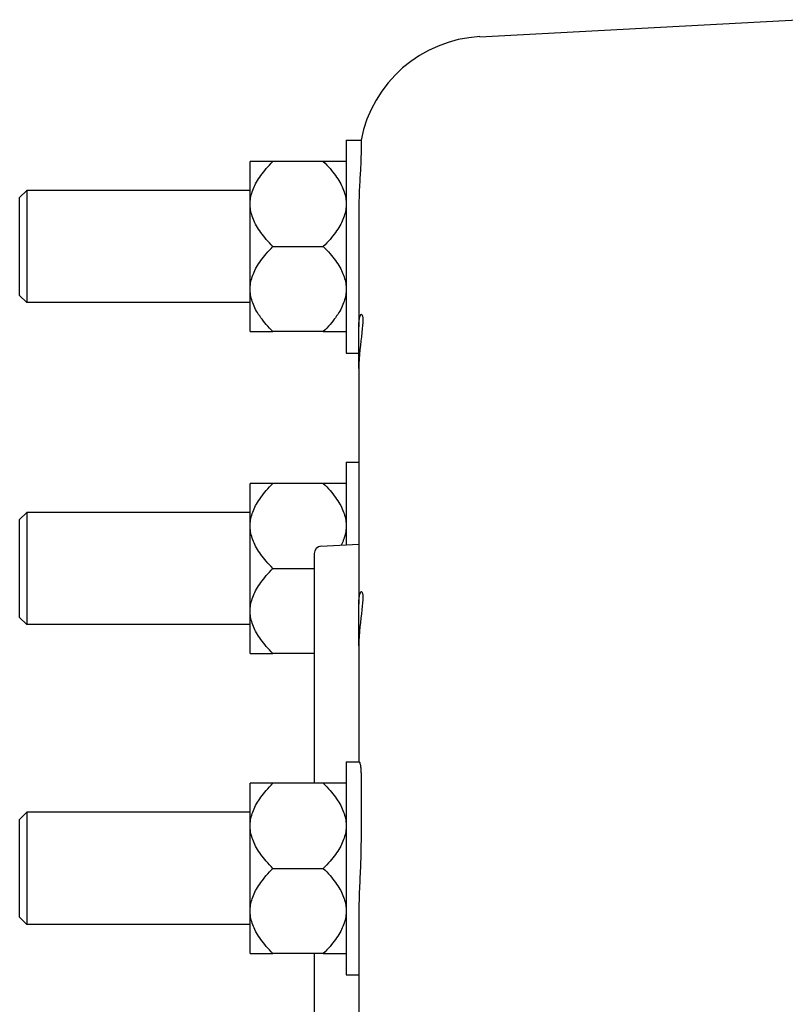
# Model space of a CAD drawing. Header units: inches. Extents: x -386 to 4171, y -551 to 959.
# Tile 4 of 14: x 373 to 481, y 154 to 293. Entities that reach past the tile are written whole.
import ezdxf

# ---------------------------------------------------------------- set-up
doc = ezdxf.new("R2010")
doc.units = ezdxf.units.IN
doc.header["$LTSCALE"] = 4
doc.header["$MEASUREMENT"] = 0
doc.layers.add('DETAIL', color=2, linetype='Continuous')

msp = doc.modelspace()

# ---------------------------------------------------------------- linework, layer by layer
at = {"layer": 'DETAIL'}
for p, q in [((437.8, 290.62), (483.47, 293.02)), ((418.94, 276.04), (418.94, 246.04)), ((418.94, 276.04), (421.06, 276.04)), ((405.44, 267.42), (405.44, 273.04)), ((408.64, 273.04), (405.44, 273.04)), ((415.74, 273.04), (408.64, 273.04)), ((418.94, 273.04), (415.74, 273.04)), ((372.94, 267.94), (373.94, 268.94)), ((372.94, 254.14), (372.94, 267.94)), ((373.94, 268.94), (373.94, 253.14)), ((405.44, 268.94), (373.94, 268.94)), ((405.44, 266.66), (405.44, 267.42)), ((405.44, 255.42), (405.44, 266.66)), ((420.74, 266.37), (420.74, 249.74)), ((408.64, 261.04), (415.74, 261.04)), ((405.44, 254.66), (405.44, 255.42)), ((372.94, 254.14), (373.94, 253.14)), ((405.44, 249.05), (405.44, 254.66)), ((405.44, 253.14), (373.94, 253.14)), ((405.44, 249.05), (408.64, 249.05)), ((415.74, 249.05), (408.64, 249.05)), ((415.74, 249.05), (418.94, 249.05)), ((420.74, 243.86), (420.74, 249.74)), ((418.94, 246.04), (420.74, 246.04)), ((420.74, 243.86), (420.74, 210.66)), ((418.94, 230.68), (418.94, 218.99)), ((418.94, 230.68), (420.74, 230.68)), ((405.44, 222.06), (405.44, 227.67)), ((408.64, 227.67), (405.44, 227.67)), ((415.74, 227.67), (408.64, 227.67)), ((418.94, 227.67), (415.74, 227.67)), ((372.94, 222.58), (373.94, 223.58)), ((373.94, 223.58), (373.94, 207.78)), ((405.44, 223.58), (373.94, 223.58)), ((372.94, 208.78), (372.94, 222.58)), ((405.44, 221.3), (405.44, 222.06)), ((405.44, 210.06), (405.44, 221.3)), ((415.41, 218.8), (420.74, 219.08)), ((414.47, 217.8), (414.47, 185.4)), ((408.64, 215.68), (414.47, 215.68)), ((405.44, 209.3), (405.44, 210.06)), ((420.74, 204.78), (420.74, 210.66)), ((372.94, 208.78), (373.94, 207.78)), ((405.44, 203.68), (405.44, 209.3)), ((405.44, 207.78), (373.94, 207.78)), ((420.74, 204.78), (420.74, 188.41)), ((405.44, 203.68), (408.64, 203.68)), ((414.47, 203.68), (408.64, 203.68)), ((418.94, 188.41), (418.94, 158.41)), ((418.94, 188.41), (420.79, 188.41)), ((405.44, 179.78), (405.44, 185.4)), ((408.64, 185.4), (405.44, 185.4)), ((415.74, 185.4), (408.64, 185.4)), ((418.94, 185.4), (415.74, 185.4)), ((372.94, 180.31), (373.94, 181.31)), ((373.94, 181.31), (373.94, 165.51)), ((405.44, 181.31), (373.94, 181.31)), ((372.94, 166.51), (372.94, 180.31)), ((405.44, 179.02), (405.44, 179.78)), ((405.44, 167.79), (405.44, 179.02)), ((408.64, 173.41), (415.74, 173.41)), ((405.44, 167.03), (405.44, 167.79)), ((405.44, 161.41), (405.44, 167.03)), ((420.74, 167.26), (420.74, 135.14)), ((372.94, 166.51), (373.94, 165.51)), ((405.44, 165.51), (373.94, 165.51)), ((405.44, 161.41), (408.64, 161.41)), ((415.74, 161.41), (408.64, 161.41)), ((414.47, 161.41), (414.47, 16.11)), ((415.74, 161.41), (418.94, 161.41)), ((418.94, 158.41), (420.74, 158.41))]:
    msp.add_line(p, q, dxfattribs=at)
at = {"layer": 'DETAIL', "flags": 128}
for points in [[(421.06, 276.04), (421.06, 276.04), (421.06, 276.03), (421.06, 276.01), (421.06, 275.98), (421.06, 275.95), (421.06, 275.91), (421.06, 275.87), (421.06, 275.81), (421.06, 275.75), (421.06, 275.68), (421.06, 275.61), (421.06, 275.52), (421.06, 275.43), (421.06, 275.34), (421.06, 275.23), (421.06, 275.12), (421.06, 275.01), (421.06, 274.88), (421.06, 274.75), (421.06, 274.62), (421.06, 274.47), (421.06, 274.32), (421.06, 274.17), (421.06, 274.01)], [(421.06, 274.01), (421.05, 273.79), (421.05, 273.57), (421.05, 273.33), (421.04, 273.09), (421.03, 272.83), (421.02, 272.57), (421, 272.29), (420.99, 272), (420.97, 271.71), (420.95, 271.4), (420.93, 271.09), (420.91, 270.77), (420.89, 270.44), (420.87, 270.1), (420.85, 269.76), (420.83, 269.41), (420.81, 269.05), (420.8, 268.68), (420.78, 268.31), (420.77, 267.93), (420.75, 267.55), (420.75, 267.16), (420.74, 266.77), (420.74, 266.37)], [(405.44, 267.42), (405.47, 267.64), (405.5, 267.87), (405.54, 268.09), (405.59, 268.32), (405.65, 268.54), (405.72, 268.76), (405.79, 268.99), (405.88, 269.21), (405.98, 269.44), (406.09, 269.67), (406.2, 269.9), (406.33, 270.13), (406.46, 270.36), (406.61, 270.59), (406.77, 270.82), (406.93, 271.06), (407.11, 271.3), (407.3, 271.54), (407.49, 271.78), (407.7, 272.03), (407.92, 272.27), (408.15, 272.53), (408.39, 272.78), (408.64, 273.04)], [(415.74, 273.04), (416, 272.78), (416.24, 272.53), (416.47, 272.27), (416.69, 272.03), (416.9, 271.78), (417.09, 271.54), (417.28, 271.3), (417.46, 271.06), (417.62, 270.82), (417.78, 270.59), (417.92, 270.36), (418.06, 270.13), (418.19, 269.9), (418.3, 269.67), (418.41, 269.44), (418.51, 269.21), (418.6, 268.99), (418.67, 268.76), (418.74, 268.54), (418.8, 268.32), (418.85, 268.09), (418.89, 267.87), (418.92, 267.64), (418.94, 267.42)], [(408.64, 261.04), (408.39, 261.3), (408.15, 261.55), (407.92, 261.8), (407.7, 262.05), (407.49, 262.3), (407.3, 262.54), (407.11, 262.78), (406.93, 263.02), (406.77, 263.25), (406.61, 263.49), (406.46, 263.72), (406.33, 263.95), (406.2, 264.18), (406.09, 264.41), (405.98, 264.64), (405.88, 264.86), (405.79, 265.09), (405.72, 265.31), (405.65, 265.54), (405.59, 265.76), (405.54, 265.99), (405.5, 266.21), (405.47, 266.43), (405.44, 266.66)], [(418.94, 266.66), (418.92, 266.43), (418.89, 266.21), (418.85, 265.99), (418.8, 265.76), (418.74, 265.54), (418.67, 265.31), (418.6, 265.09), (418.51, 264.86), (418.41, 264.64), (418.3, 264.41), (418.19, 264.18), (418.06, 263.95), (417.92, 263.72), (417.78, 263.49), (417.62, 263.25), (417.46, 263.02), (417.28, 262.78), (417.09, 262.54), (416.9, 262.3), (416.69, 262.05), (416.47, 261.8), (416.24, 261.55), (416, 261.3), (415.74, 261.04)], [(405.44, 255.42), (405.47, 255.65), (405.5, 255.87), (405.54, 256.1), (405.59, 256.32), (405.65, 256.55), (405.72, 256.77), (405.79, 256.99), (405.88, 257.22), (405.98, 257.45), (406.09, 257.67), (406.2, 257.9), (406.33, 258.13), (406.46, 258.36), (406.61, 258.59), (406.77, 258.83), (406.93, 259.07), (407.11, 259.3), (407.3, 259.54), (407.49, 259.79), (407.7, 260.03), (407.92, 260.28), (408.15, 260.53), (408.39, 260.78), (408.64, 261.04)], [(415.74, 261.04), (416, 260.78), (416.24, 260.53), (416.47, 260.28), (416.69, 260.03), (416.9, 259.79), (417.09, 259.54), (417.28, 259.3), (417.46, 259.07), (417.62, 258.83), (417.78, 258.59), (417.92, 258.36), (418.06, 258.13), (418.19, 257.9), (418.3, 257.67), (418.41, 257.45), (418.51, 257.22), (418.6, 256.99), (418.67, 256.77), (418.74, 256.55), (418.8, 256.32), (418.85, 256.1), (418.89, 255.87), (418.92, 255.65), (418.94, 255.42)], [(408.64, 249.05), (408.39, 249.3), (408.15, 249.56), (407.92, 249.81), (407.7, 250.06), (407.49, 250.3), (407.3, 250.55), (407.11, 250.79), (406.93, 251.02), (406.77, 251.26), (406.61, 251.49), (406.46, 251.73), (406.33, 251.96), (406.2, 252.19), (406.09, 252.42), (405.98, 252.64), (405.88, 252.87), (405.79, 253.1), (405.72, 253.32), (405.65, 253.54), (405.59, 253.77), (405.54, 253.99), (405.5, 254.22), (405.47, 254.44), (405.44, 254.66)], [(418.94, 254.66), (418.92, 254.44), (418.89, 254.22), (418.85, 253.99), (418.8, 253.77), (418.74, 253.54), (418.67, 253.32), (418.6, 253.1), (418.51, 252.87), (418.41, 252.64), (418.3, 252.42), (418.19, 252.19), (418.06, 251.96), (417.92, 251.73), (417.78, 251.49), (417.62, 251.26), (417.46, 251.02), (417.28, 250.79), (417.09, 250.55), (416.9, 250.3), (416.69, 250.06), (416.47, 249.81), (416.24, 249.56), (416, 249.3), (415.74, 249.05)], [(420.74, 249.74), (420.75, 250.19), (420.78, 250.58), (420.83, 250.9), (420.89, 251.15), (420.96, 251.34), (421.03, 251.45), (421.1, 251.51), (421.17, 251.48), (421.23, 251.39), (421.27, 251.22), (421.3, 250.98), (421.31, 250.69), (421.3, 250.34), (421.27, 249.92), (421.23, 249.44), (421.17, 248.91), (421.1, 248.34), (421.03, 247.75), (420.96, 247.14), (420.89, 246.51), (420.83, 245.86), (420.78, 245.19), (420.75, 244.52), (420.74, 243.86)], [(405.44, 222.06), (405.47, 222.28), (405.5, 222.5), (405.54, 222.73), (405.59, 222.95), (405.65, 223.18), (405.72, 223.4), (405.79, 223.63), (405.88, 223.85), (405.98, 224.08), (406.09, 224.31), (406.2, 224.53), (406.33, 224.76), (406.46, 224.99), (406.61, 225.23), (406.77, 225.46), (406.93, 225.7), (407.11, 225.93), (407.3, 226.18), (407.49, 226.42), (407.7, 226.66), (407.92, 226.91), (408.15, 227.16), (408.39, 227.42), (408.64, 227.67)], [(415.74, 227.67), (416, 227.42), (416.24, 227.16), (416.47, 226.91), (416.69, 226.66), (416.9, 226.42), (417.09, 226.18), (417.28, 225.93), (417.46, 225.7), (417.62, 225.46), (417.78, 225.23), (417.92, 224.99), (418.06, 224.76), (418.19, 224.53), (418.3, 224.31), (418.41, 224.08), (418.51, 223.85), (418.6, 223.63), (418.67, 223.4), (418.74, 223.18), (418.8, 222.95), (418.85, 222.73), (418.89, 222.5), (418.92, 222.28), (418.94, 222.06)], [(408.64, 215.68), (408.39, 215.94), (408.15, 216.19), (407.92, 216.44), (407.7, 216.69), (407.49, 216.93), (407.3, 217.18), (407.11, 217.42), (406.93, 217.66), (406.77, 217.89), (406.61, 218.13), (406.46, 218.36), (406.33, 218.59), (406.2, 218.82), (406.09, 219.05), (405.98, 219.27), (405.88, 219.5), (405.79, 219.73), (405.72, 219.95), (405.65, 220.18), (405.59, 220.4), (405.54, 220.62), (405.5, 220.85), (405.47, 221.07), (405.44, 221.3)], [(418.94, 221.3), (418.94, 221.2), (418.93, 221.1), (418.92, 221), (418.9, 220.91), (418.89, 220.81), (418.87, 220.71), (418.85, 220.61), (418.83, 220.52), (418.81, 220.42), (418.78, 220.32), (418.76, 220.23), (418.73, 220.13), (418.7, 220.03), (418.67, 219.93), (418.63, 219.84), (418.6, 219.74), (418.56, 219.64), (418.52, 219.54), (418.48, 219.44), (418.44, 219.34), (418.4, 219.25), (418.35, 219.15), (418.3, 219.05), (418.25, 218.95)], [(405.44, 210.06), (405.47, 210.29), (405.5, 210.51), (405.54, 210.73), (405.59, 210.96), (405.65, 211.18), (405.72, 211.41), (405.79, 211.63), (405.88, 211.86), (405.98, 212.08), (406.09, 212.31), (406.2, 212.54), (406.33, 212.77), (406.46, 213), (406.61, 213.23), (406.77, 213.47), (406.93, 213.7), (407.11, 213.94), (407.3, 214.18), (407.49, 214.42), (407.7, 214.67), (407.92, 214.92), (408.15, 215.17), (408.39, 215.42), (408.64, 215.68)], [(420.74, 210.66), (420.75, 211.1), (420.78, 211.49), (420.83, 211.82), (420.89, 212.07), (420.96, 212.25), (421.03, 212.37), (421.1, 212.42), (421.17, 212.4), (421.23, 212.3), (421.27, 212.13), (421.3, 211.9), (421.31, 211.61), (421.3, 211.25), (421.27, 210.83), (421.23, 210.36), (421.17, 209.83), (421.1, 209.26), (421.03, 208.66), (420.96, 208.05), (420.89, 207.43), (420.83, 206.78), (420.78, 206.11), (420.75, 205.44), (420.74, 204.78)], [(408.64, 203.68), (408.39, 203.94), (408.15, 204.2), (407.92, 204.45), (407.7, 204.69), (407.49, 204.94), (407.3, 205.18), (407.11, 205.42), (406.93, 205.66), (406.77, 205.9), (406.61, 206.13), (406.46, 206.36), (406.33, 206.6), (406.2, 206.82), (406.09, 207.05), (405.98, 207.28), (405.88, 207.51), (405.79, 207.73), (405.72, 207.96), (405.65, 208.18), (405.59, 208.41), (405.54, 208.63), (405.5, 208.85), (405.47, 209.08), (405.44, 209.3)], [(420.79, 188.41), (420.81, 188.4), (420.82, 188.39), (420.83, 188.37), (420.85, 188.35), (420.87, 188.32), (420.88, 188.28), (420.9, 188.23), (420.91, 188.17), (420.93, 188.11), (420.95, 188.04), (420.96, 187.97), (420.97, 187.88), (420.99, 187.79), (421, 187.7), (421.01, 187.59), (421.02, 187.48), (421.03, 187.37), (421.04, 187.24), (421.05, 187.11), (421.05, 186.98), (421.06, 186.84), (421.06, 186.69), (421.06, 186.54), (421.06, 186.38)], [(421.06, 186.38), (421.06, 186.13), (421.06, 185.86), (421.06, 185.58), (421.06, 185.28), (421.06, 184.98), (421.06, 184.66), (421.06, 184.32), (421.06, 183.98), (421.06, 183.63), (421.06, 183.26), (421.06, 182.89), (421.06, 182.5), (421.06, 182.1), (421.06, 181.7), (421.06, 181.28), (421.06, 180.86), (421.06, 180.43), (421.06, 179.99), (421.06, 179.55), (421.06, 179.1), (421.06, 178.64), (421.06, 178.18), (421.06, 177.71), (421.06, 177.24)], [(405.44, 179.78), (405.47, 180.01), (405.5, 180.23), (405.54, 180.46), (405.59, 180.68), (405.65, 180.91), (405.72, 181.13), (405.79, 181.35), (405.88, 181.58), (405.98, 181.81), (406.09, 182.03), (406.2, 182.26), (406.33, 182.49), (406.46, 182.72), (406.61, 182.95), (406.77, 183.19), (406.93, 183.43), (407.11, 183.66), (407.3, 183.9), (407.49, 184.15), (407.7, 184.39), (407.92, 184.64), (408.15, 184.89), (408.39, 185.14), (408.64, 185.4)], [(415.74, 185.4), (416, 185.14), (416.24, 184.89), (416.47, 184.64), (416.69, 184.39), (416.9, 184.15), (417.09, 183.9), (417.28, 183.66), (417.46, 183.43), (417.62, 183.19), (417.78, 182.95), (417.92, 182.72), (418.06, 182.49), (418.19, 182.26), (418.3, 182.03), (418.41, 181.81), (418.51, 181.58), (418.6, 181.35), (418.67, 181.13), (418.74, 180.91), (418.8, 180.68), (418.85, 180.46), (418.89, 180.23), (418.92, 180.01), (418.94, 179.78)], [(408.64, 173.41), (408.39, 173.66), (408.15, 173.92), (407.92, 174.17), (407.7, 174.42), (407.49, 174.66), (407.3, 174.91), (407.11, 175.15), (406.93, 175.38), (406.77, 175.62), (406.61, 175.85), (406.46, 176.09), (406.33, 176.32), (406.2, 176.55), (406.09, 176.78), (405.98, 177), (405.88, 177.23), (405.79, 177.46), (405.72, 177.68), (405.65, 177.9), (405.59, 178.13), (405.54, 178.35), (405.5, 178.58), (405.47, 178.8), (405.44, 179.02)], [(418.94, 179.02), (418.92, 178.8), (418.89, 178.58), (418.85, 178.35), (418.8, 178.13), (418.74, 177.9), (418.67, 177.68), (418.6, 177.46), (418.51, 177.23), (418.41, 177), (418.3, 176.78), (418.19, 176.55), (418.06, 176.32), (417.92, 176.09), (417.78, 175.85), (417.62, 175.62), (417.46, 175.38), (417.28, 175.15), (417.09, 174.91), (416.9, 174.66), (416.69, 174.42), (416.47, 174.17), (416.24, 173.92), (416, 173.66), (415.74, 173.41)], [(421.06, 177.24), (421.05, 176.84), (421.05, 176.43), (421.05, 176.02), (421.04, 175.6), (421.03, 175.19), (421.02, 174.77), (421, 174.34), (420.99, 173.92), (420.97, 173.49), (420.95, 173.07), (420.93, 172.64), (420.91, 172.21), (420.89, 171.79), (420.87, 171.36), (420.85, 170.94), (420.83, 170.52), (420.81, 170.1), (420.8, 169.68), (420.78, 169.27), (420.77, 168.86), (420.75, 168.45), (420.75, 168.05), (420.74, 167.66), (420.74, 167.26)], [(405.44, 167.79), (405.47, 168.01), (405.5, 168.24), (405.54, 168.46), (405.59, 168.69), (405.65, 168.91), (405.72, 169.14), (405.79, 169.36), (405.88, 169.59), (405.98, 169.81), (406.09, 170.04), (406.2, 170.27), (406.33, 170.5), (406.46, 170.73), (406.61, 170.96), (406.77, 171.19), (406.93, 171.43), (407.11, 171.67), (407.3, 171.91), (407.49, 172.15), (407.7, 172.4), (407.92, 172.65), (408.15, 172.9), (408.39, 173.15), (408.64, 173.41)], [(415.74, 173.41), (416, 173.15), (416.24, 172.9), (416.47, 172.65), (416.69, 172.4), (416.9, 172.15), (417.09, 171.91), (417.28, 171.67), (417.46, 171.43), (417.62, 171.19), (417.78, 170.96), (417.92, 170.73), (418.06, 170.5), (418.19, 170.27), (418.3, 170.04), (418.41, 169.81), (418.51, 169.59), (418.6, 169.36), (418.67, 169.14), (418.74, 168.91), (418.8, 168.69), (418.85, 168.46), (418.89, 168.24), (418.92, 168.01), (418.94, 167.79)], [(408.64, 161.41), (408.39, 161.67), (408.15, 161.92), (407.92, 162.18), (407.7, 162.42), (407.49, 162.67), (407.3, 162.91), (407.11, 163.15), (406.93, 163.39), (406.77, 163.63), (406.61, 163.86), (406.46, 164.09), (406.33, 164.32), (406.2, 164.55), (406.09, 164.78), (405.98, 165.01), (405.88, 165.24), (405.79, 165.46), (405.72, 165.69), (405.65, 165.91), (405.59, 166.13), (405.54, 166.36), (405.5, 166.58), (405.47, 166.81), (405.44, 167.03)], [(418.94, 167.03), (418.92, 166.81), (418.89, 166.58), (418.85, 166.36), (418.8, 166.13), (418.74, 165.91), (418.67, 165.69), (418.6, 165.46), (418.51, 165.24), (418.41, 165.01), (418.3, 164.78), (418.19, 164.55), (418.06, 164.32), (417.92, 164.09), (417.78, 163.86), (417.62, 163.63), (417.46, 163.39), (417.28, 163.15), (417.09, 162.91), (416.9, 162.67), (416.69, 162.42), (416.47, 162.18), (416.24, 161.92), (416, 161.67), (415.74, 161.41)]]:
    msp.add_lwpolyline(points, dxfattribs=at)
at = {"layer": 'DETAIL'}
for centre, radius, end in [((438.74, 272.65), 18, 169.1302), ((415.47, 217.8), 1, 180)]:
    msp.add_arc(centre, radius, 93, end, dxfattribs=at)

doc.saveas('drawing.dxf')
